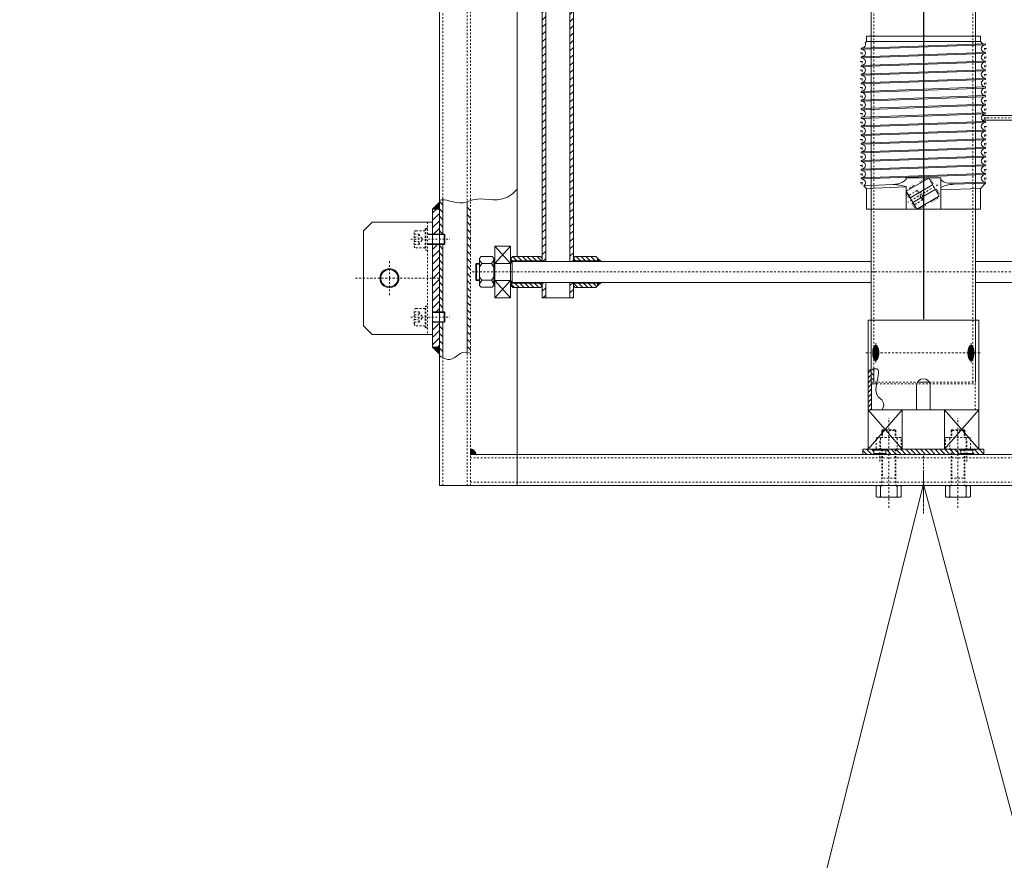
# Model space of a CAD drawing. Header units: centimetres. Extents: x -10702 to 24628, y -4437 to 19798.
# Tile 56 of 92: x 12809 to 12865, y 8984 to 9032. Entities that reach past the tile are written whole.
import ezdxf

# ---------------------------------------------------------------- set-up
doc = ezdxf.new("R2010")
doc.units = ezdxf.units.CM
doc.header["$PDMODE"] = 35
doc.header["$PDSIZE"] = 0.1
for name, pattern in [('CENTER', [2, 1.25, -0.25, 0.25, -0.25]), ('DASHED', [0.75, 0.5, -0.25]), ('Osie rzutów$0$DASHDOT2', [12.7, 6.35, -3.175, 0, -3.175])]:
    doc.linetypes.add(name, pattern=pattern)
doc.layers.get('0').update_dxf_attribs({"color": 8})
doc.layers.get('DEFPOINTS').update_dxf_attribs({"color": 8})
for name, color, linetype, lineweight in [('kreskowanie', 8, 'Continuous', 13), ('osie', 8, 'CENTER', 13), ('przerwa', 8, 'DASHED', 13), ('RYSUNKOWE_NIEDRUK', 8, 'Continuous', 9), ('SYSTEMY AV', 8, 'Continuous', 13), ('wymiar', 8, 'Continuous', 13)]:
    doc.layers.add(name, color=color, linetype=linetype, lineweight=lineweight)
doc.layers.add('Osie rzutów$0$ARCH_INFO_OSIE_IST', color=8, linetype='Osie rzutów$0$DASHDOT2')
doc.layers.add('Osie rzutów$0$ARCH_INFO_OSIE_OPISY_IST', color=8, linetype='Continuous')
doc.styles.add('Romans', font='Romans.shx')
doc.dimstyles.new('Wymiary 1-200', dxfattribs={"dimtxt": 22, "dimasz": 20, "dimexe": 10, "dimexo": 0, "dimgap": 8, "dimtad": 1, "dimrnd": 0.5, "dimzin": 12, "dimdsep": 46, "dimtxsty": 'Romans', "dimblk": 'OBLIQUE', "dimcen": 0.5, "dimdle": 15, "dimclrt": 55, "dimazin": 0, "dimtfac": 1, "dimtmove": 1, "dimatfit": 3, "dimfxl": 0, "dimtolj": 1, "dimtzin": 0, "dimarcsym": 0})
pattern_1 = [(135, (-65982.465, 26636.8553), (-1.41421356, -1.41421356), [])]

# ---------------------------------------------------------------- blocks, each defined once
blk = doc.blocks.new('Osie rzutów')
at = {"layer": 'Osie rzutów$0$ARCH_INFO_OSIE_IST', "ltscale": 10}
blk.add_line((12860, 12510), (12860, 4623.259), dxfattribs=at)
blk = doc.blocks.new('A$C17EA1C80')
for p, q in [((0, 69.5), (0, 36.5)), ((3, 69.5), (0, 69.5)), ((4.35, 70.85), (3, 69.5)), ((3, 69.5), (3, 36.5)), ((4.89, 72.5), (4.29, 72.5)), ((4.89, 72.5), (4.29, 72.5)), ((6.82, 0.5), (4.29, 72.5)), ((5.16, 71.49), (4.89, 72.5)), ((7.42, 0.5), (4.89, 72.5)), ((9.03, 71.49), (9.3, 72.5)), ((9.9, 72.5), (9.3, 72.5)), ((9.9, 72.5), (9.3, 72.5)), ((11.83, 0.5), (9.3, 72.5)), ((10.17, 71.49), (9.9, 72.5)), ((12.43, 0.5), (9.9, 72.5)), ((14.04, 71.49), (14.31, 72.5)), ((14.91, 72.5), (14.31, 72.5)), ((14.91, 72.5), (14.31, 72.5)), ((16.84, 0.5), (14.31, 72.5)), ((15.18, 71.49), (14.91, 72.5)), ((17.44, 0.5), (14.91, 72.5)), ((19.05, 71.49), (19.32, 72.5)), ((19.92, 72.5), (19.32, 72.5)), ((19.92, 72.5), (19.32, 72.5)), ((21.85, 0.5), (19.32, 72.5)), ((20.19, 71.49), (19.92, 72.5)), ((22.45, 0.5), (19.92, 72.5)), ((24.06, 71.49), (24.33, 72.5)), ((24.93, 72.5), (24.33, 72.5)), ((24.93, 72.5), (24.33, 72.5)), ((26.85, 0.5), (24.33, 72.5)), ((25.2, 71.49), (24.93, 72.5)), ((27.45, 0.5), (24.93, 72.5)), ((29.07, 71.49), (29.34, 72.5)), ((29.94, 72.5), (29.34, 72.5)), ((29.94, 72.5), (29.34, 72.5)), ((31.86, 0.5), (29.34, 72.5)), ((30.21, 71.49), (29.94, 72.5)), ((32.46, 0.5), (29.94, 72.5)), ((34.08, 71.49), (34.35, 72.5)), ((34.95, 72.5), (34.35, 72.5)), ((34.95, 72.5), (34.35, 72.5)), ((36.87, 0.5), (34.35, 72.5)), ((35.22, 71.49), (34.95, 72.5)), ((37.47, 0.5), (34.95, 72.5)), ((39.09, 71.49), (39.35, 72.5)), ((39.95, 72.5), (39.35, 72.5)), ((39.95, 72.5), (39.35, 72.5)), ((41.88, 0.5), (39.35, 72.5)), ((40.22, 71.49), (39.95, 72.5)), ((42.48, 0.5), (39.95, 72.5)), ((44.09, 71.49), (44.36, 72.5)), ((44.96, 72.5), (44.36, 72.5)), ((44.96, 72.5), (44.36, 72.5)), ((46.89, 0.5), (44.36, 72.5)), ((45.23, 71.49), (44.96, 72.5)), ((47.49, 0.5), (44.96, 72.5)), ((49.1, 71.49), (49.37, 72.5)), ((51.89, 0.5), (49.36, 72.5)), ((49.96, 72.5), (49.37, 72.5)), ((50.23, 71.49), (49.96, 72.5)), ((52.49, 0.5), (49.96, 72.5)), ((54.1, 71.49), (54.37, 72.5)), ((54.97, 72.5), (54.37, 72.5)), ((54.97, 72.5), (54.37, 72.5)), ((56.9, 0.5), (54.37, 72.5)), ((55.24, 71.49), (54.97, 72.5)), ((57.5, 0.5), (54.97, 72.5)), ((59.11, 71.49), (59.38, 72.5)), ((61.9, 0.5), (59.37, 72.5)), ((59.97, 72.5), (59.38, 72.5)), ((60.24, 71.49), (59.97, 72.5)), ((62.5, 0.5), (59.97, 72.5)), ((64.11, 71.49), (64.38, 72.5)), ((66.9, 0.5), (64.37, 72.5)), ((64.97, 72.5), (64.38, 72.5)), ((65.24, 71.49), (64.97, 72.5)), ((67.5, 0.5), (64.97, 72.5)), ((69.11, 71.49), (69.38, 72.5)), ((71.9, 0.5), (69.37, 72.5)), ((69.97, 72.5), (69.38, 72.5)), ((69.97, 72.5), (69.38, 72.5)), ((70.24, 71.49), (69.97, 72.5)), ((72.5, 0.5), (69.97, 72.5)), ((74.11, 71.49), (74.38, 72.5)), ((74.98, 72.5), (74.38, 72.5)), ((76.91, 0.5), (74.38, 72.5)), ((75.25, 71.49), (74.98, 72.5)), ((77.51, 0.5), (74.98, 72.5)), ((79.12, 71.49), (79.39, 72.5)), ((79.99, 72.5), (79.39, 72.5)), ((81.92, 0.5), (79.39, 72.5)), ((80.26, 71.49), (79.99, 72.5)), ((82.52, 0.5), (79.99, 72.5)), ((84.13, 71.49), (84.4, 72.5)), ((85, 72.5), (84.4, 72.5)), ((85.07, 53.49), (84.4, 72.5)), ((88, 69.5), (85, 72.5)), ((85.65, 54.04), (85, 72.5)), ((100, 69.5), (88, 69.5)), ((88.81, 46.5), (88, 69.5)), ((100, 69.5), (100, 36.5)), ((100, 46.5), (82, 46.5)), ((82, 26.5), (82, 46.5)), ((92.5, 45.61), (82.11, 39.61)), ((90.9, 45.73), (91.35, 44.94)), ((92.5, 45.61), (100, 32.62)), ((82.8, 41.05), (83.26, 40.27)), ((83.59, 41.51), (84.05, 40.72)), ((84.38, 41.96), (84.84, 41.18)), ((85.17, 42.42), (85.63, 41.64)), ((86, 41.86), (93.5, 28.87)), ((88.53, 44.36), (88.98, 43.57)), ((88.6, 43.36), (96.1, 30.37)), ((89.32, 44.81), (89.77, 44.03)), ((90.11, 45.27), (90.56, 44.49)), ((93.98, 44.83), (93.2, 44.38)), ((94.48, 43.97), (93.7, 43.52)), ((94.98, 43.1), (94.2, 42.65)), ((95.48, 42.24), (94.7, 41.79)), ((95.98, 41.37), (95.2, 40.92)), ((0, 3.5), (0, 36.5)), ((3, 3.5), (3, 36.5)), ((82.03, 37.93), (82.81, 38.38)), ((82.11, 39.61), (89.61, 26.62)), ((82.53, 37.07), (83.31, 37.52)), ((83.03, 36.2), (83.81, 36.65)), ((83.53, 35.34), (84.31, 35.79)), ((84.03, 34.47), (84.81, 34.92)), ((98.07, 37.75), (97.3, 37.3)), ((98.57, 36.88), (97.8, 36.43)), ((99.07, 36.02), (98.3, 35.57)), ((99.57, 35.15), (98.8, 34.7)), ((100.01, 34.25), (99.3, 33.84)), ((100, 3.5), (100, 36.5)), ((86.12, 30.85), (86.9, 31.3)), ((86.62, 29.98), (87.4, 30.43)), ((87.12, 29.12), (87.9, 29.57)), ((87.62, 28.25), (88.4, 28.7)), ((100, 32.62), (89.61, 26.62)), ((93.58, 27.86), (93.13, 28.65)), ((96.93, 29.8), (96.48, 30.58)), ((97.72, 30.26), (97.27, 31.04)), ((98.51, 30.71), (98.06, 31.5)), ((99.3, 31.17), (98.85, 31.95)), ((82.93, 26.5), (82, 26.5)), ((100, 26.5), (86.99, 26.5)), ((88, 3.5), (87.19, 26.5)), ((91.21, 26.49), (90.76, 27.28)), ((92, 26.95), (91.55, 27.73)), ((92.79, 27.41), (92.34, 28.19)), ((86.47, 1.97), (85.84, 18.96)), ((3, 3.5), (0, 3.5)), ((3.73, 2.77), (3, 3.5)), ((6.6, 1.51), (6.87, 0.5)), ((7.41, 0.5), (6.82, 0.5)), ((7.68, 1.51), (7.41, 0.5)), ((11.55, 1.51), (11.82, 0.5)), ((12.42, 0.5), (11.83, 0.5)), ((12.69, 1.51), (12.42, 0.5)), ((16.56, 1.51), (16.83, 0.5)), ((17.43, 0.5), (16.84, 0.5)), ((17.7, 1.51), (17.43, 0.5)), ((21.57, 1.51), (21.84, 0.5)), ((22.44, 0.5), (21.85, 0.5)), ((22.71, 1.51), (22.44, 0.5)), ((26.58, 1.51), (26.85, 0.5)), ((27.45, 0.5), (26.85, 0.5)), ((27.72, 1.51), (27.45, 0.5)), ((31.59, 1.51), (31.85, 0.5)), ((32.45, 0.5), (31.86, 0.5)), ((32.72, 1.51), (32.45, 0.5)), ((36.59, 1.51), (36.86, 0.5)), ((37.46, 0.5), (36.87, 0.5)), ((37.73, 1.51), (37.46, 0.5)), ((41.6, 1.51), (41.87, 0.5)), ((42.47, 0.5), (41.88, 0.5)), ((42.74, 1.51), (42.47, 0.5)), ((46.61, 1.51), (46.88, 0.5)), ((47.48, 0.5), (46.89, 0.5)), ((47.75, 1.51), (47.48, 0.5)), ((51.62, 1.51), (51.89, 0.5)), ((52.49, 0.5), (51.89, 0.5)), ((52.49, 0.5), (51.89, 0.5)), ((52.76, 1.51), (52.49, 0.5)), ((56.63, 1.51), (56.9, 0.5)), ((57.49, 0.5), (56.9, 0.5)), ((57.76, 1.51), (57.49, 0.5)), ((61.63, 1.51), (61.9, 0.5)), ((62.49, 0.5), (61.9, 0.5)), ((62.76, 1.51), (62.49, 0.5)), ((66.63, 1.51), (66.9, 0.5)), ((67.49, 0.5), (66.9, 0.5)), ((67.49, 0.5), (66.9, 0.5)), ((67.76, 1.51), (67.49, 0.5)), ((71.63, 1.51), (71.9, 0.5)), ((72.5, 0.5), (71.9, 0.5)), ((72.77, 1.51), (72.5, 0.5)), ((76.64, 1.51), (76.91, 0.5)), ((77.51, 0.5), (76.91, 0.5)), ((77.78, 1.51), (77.51, 0.5)), ((81.65, 1.51), (81.92, 0.5)), ((82.52, 0.5), (81.92, 0.5)), ((82.79, 1.51), (82.52, 0.5)), ((88, 3.5), (86.47, 1.97)), ((100, 3.5), (88, 3.5))]:
    blk.add_line(p, q)
for centre, radius, start, end in [((7.1, 72), 2, 194.7009, 345.2991), ((12.11, 72), 2, 194.7009, 345.2991), ((17.11, 72), 2, 194.7009, 345.2991), ((22.12, 72), 2, 194.7009, 345.2991), ((27.13, 72), 2, 194.7009, 345.2991), ((32.14, 72), 2, 194.7009, 345.2991), ((37.15, 72), 2, 194.7009, 345.2991), ((42.16, 72), 2, 194.7009, 345.2991), ((47.17, 72), 2, 194.7009, 345.2991), ((52.17, 72), 2, 194.7009, 345.2991), ((57.18, 72), 2, 194.7009, 345.2991), ((62.18, 72), 2, 194.7009, 345.2991), ((67.18, 72), 2, 194.7009, 345.2991), ((72.18, 72), 2, 194.7009, 345.2991), ((77.19, 72), 2, 194.7009, 345.2991), ((82.2, 72), 2, 194.7009, 345.2991), ((68, 53.15), 17.07, 344.2447, 2.8872), ((103.45, 54.31), 17.81, 180.8759, 206.0273), ((75.56, 53.53), 10.19, 316.3152, 330.5103), ((75.56, 19.47), 10.19, 29.4897, 43.6848), ((66.01, 16.83), 19.95, 6.1238, 22.5501), ((110.45, 19.07), 24.61, 162.4248, 180.256), ((4.67, 1), 2, 14.7009, 117.9038), ((9.61, 1), 2, 14.7009, 165.2991), ((14.62, 1), 2, 14.7009, 165.2991), ((19.63, 1), 2, 14.7009, 165.2991), ((24.64, 1), 2, 14.7009, 165.2991), ((29.65, 1), 2, 14.7009, 165.2991), ((34.66, 1), 2, 14.7009, 165.2991), ((39.67, 1), 2, 14.7009, 165.2991), ((44.68, 1), 2, 14.7009, 165.2991), ((49.69, 1), 2, 14.7009, 165.2991), ((54.7, 1), 2, 14.7009, 165.2991), ((59.7, 1), 2, 14.7009, 165.2991), ((64.7, 1), 2, 14.7009, 165.2991), ((69.7, 1), 2, 14.7009, 165.2991), ((74.7, 1), 2, 14.7009, 165.2991), ((79.71, 1), 2, 14.7009, 165.2991), ((84.72, 1), 2, 29.0445, 165.2991)]:
    blk.add_arc(centre, radius, start, end)
at = {"layer": 'osie'}
for p, q in [((8.1, 72), (6.1, 72)), ((7.1, 73), (7.1, 71)), ((13.11, 72), (11.11, 72)), ((12.11, 73), (12.11, 71)), ((18.11, 72), (16.11, 72)), ((17.11, 73), (17.11, 71)), ((23.12, 72), (21.12, 72)), ((22.12, 73), (22.12, 71)), ((28.13, 72), (26.13, 72)), ((27.13, 73), (27.13, 71)), ((33.14, 72), (31.14, 72)), ((32.14, 73), (32.14, 71)), ((38.15, 72), (36.15, 72)), ((37.15, 73), (37.15, 71)), ((43.16, 72), (41.16, 72)), ((42.16, 73), (42.16, 71)), ((48.17, 72), (46.17, 72)), ((47.17, 73), (47.17, 71)), ((53.17, 72), (51.17, 72)), ((52.17, 73), (52.17, 71)), ((58.18, 72), (56.18, 72)), ((57.18, 73), (57.18, 71)), ((63.18, 72), (61.18, 72)), ((62.18, 73), (62.18, 71)), ((68.18, 72), (66.18, 72)), ((67.18, 73), (67.18, 71)), ((73.18, 72), (71.18, 72)), ((72.18, 73), (72.18, 71)), ((78.19, 72), (76.19, 72)), ((77.19, 73), (77.19, 71)), ((83.2, 72), (81.2, 72)), ((82.2, 73), (82.2, 71)), ((85.96, 44.93), (95.98, 27.57)), ((10.61, 1), (8.61, 1)), ((9.61, 0), (9.61, 2)), ((15.62, 1), (13.62, 1)), ((14.62, 0), (14.62, 2)), ((20.63, 1), (18.63, 1)), ((19.63, 0), (19.63, 2)), ((25.64, 1), (23.64, 1)), ((24.64, 0), (24.64, 2)), ((30.65, 1), (28.65, 1)), ((29.65, 0), (29.65, 2)), ((35.66, 1), (33.66, 1)), ((34.66, 0), (34.66, 2)), ((40.67, 1), (38.67, 1)), ((39.67, 0), (39.67, 2)), ((45.68, 1), (43.68, 1)), ((44.68, 0), (44.68, 2)), ((50.69, 1), (48.69, 1)), ((49.69, 0), (49.69, 2)), ((55.7, 1), (53.7, 1)), ((54.7, 0), (54.7, 2)), ((60.7, 1), (58.7, 1)), ((59.7, 0), (59.7, 2)), ((65.7, 1), (63.7, 1)), ((64.7, 0), (64.7, 2)), ((70.7, 1), (68.7, 1)), ((69.7, 0), (69.7, 2)), ((75.7, 1), (73.7, 1)), ((74.7, 0), (74.7, 2)), ((80.71, 1), (78.71, 1)), ((79.71, 0), (79.71, 2)), ((85.72, 1), (83.72, 1)), ((84.72, 0), (84.72, 2))]:
    blk.add_line(p, q, dxfattribs=at)
at = {"layer": 'przerwa', "ltscale": 0.5}
for p, q in [((94.78, 35.95), (89.33, 32.8)), ((89.33, 32.8), (91.14, 35.95)), ((94.78, 35.95), (91.14, 35.95)), ((94.78, 35.95), (97.53, 31.19)), ((89.33, 32.8), (92.08, 28.04))]:
    blk.add_line(p, q, dxfattribs=at)
blk = doc.blocks.new('A$C45FE2F59')
h = blk.add_hatch()
h.set_pattern_fill('_USER', color=256, scale=0.1, angle=45, style=0, pattern_type=0)
h.set_pattern_definition([(135, (67949.22685, 25693.96624), (0.07071067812, 0.07071067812), [])])
h.paths.add_polyline_path([(-280, 164), (-280, 160), (-284, 160)])
h = blk.add_hatch()
h.set_pattern_fill('_USER', color=256, scale=0.1, angle=135, style=0, pattern_type=0)
h.set_pattern_definition([(45, (68311.83249, 24670.12207), (0.07071067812, -0.07071067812), [])])
h.paths.add_polyline_path([(-188.5, 131.6), (-186.5, 129.6), (-188.5, 129.6)])
h.paths.add_polyline_path([(-188.5, 117.6), (-186.5, 117.6), (-188.5, 115.6)])
h = blk.add_hatch()
h.set_pattern_fill('_USER', color=256, scale=0.1, angle=45, style=0, pattern_type=0)
h.set_pattern_definition([(225, (67949.22685, -25453.96624), (0.07071067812, -0.07071067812), [])])
h.paths.add_polyline_path([(-280, 76), (-280, 80), (-284, 80)])
h = blk.add_hatch()
h.set_pattern_fill('_USER', color=256, scale=0.1, angle=495, style=0, pattern_type=0)
h.set_pattern_definition([(135, (-27404.95346, -72953.90815), (-0.07071067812, -0.07071067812), [])])
edge = h.paths.add_edge_path()
edge.add_ellipse((-27.55, 76.78), major_axis=(0, 4.36), ratio=0.400988, start_angle=180, end_angle=270)
edge.add_line((-25.8, 76.78), (-27.55, 76.78))
edge.add_line((-27.55, 76.78), (-27.55, 72.42))
edge = h.paths.add_edge_path()
edge.add_ellipse((-27.55, 76.78), major_axis=(0, 4.36), ratio=0.400988, start_angle=270, end_angle=360)
edge.add_line((-27.55, 81.15), (-27.55, 76.78))
edge.add_line((-27.55, 76.78), (-25.8, 76.78))
edge = h.paths.add_edge_path()
edge.add_ellipse((-27.55, 76.78), major_axis=(0, 4.36), ratio=0.400988, start_angle=0, end_angle=39.0901)
edge.add_line((-28.65, 80.17), (-28.65, 76.78))
edge.add_line((-28.65, 76.78), (-27.55, 76.78))
edge.add_line((-27.55, 76.78), (-27.55, 81.15))
edge = h.paths.add_edge_path()
edge.add_line((-27.55, 76.78), (-28.65, 76.78))
edge.add_line((-28.65, 76.78), (-28.65, 73.4))
edge.add_ellipse((-27.55, 76.78), major_axis=(0, 4.36), ratio=0.400988, start_angle=140.9099, end_angle=180)
edge.add_line((-27.55, 72.42), (-27.55, 76.78))
edge = h.paths.add_edge_path()
edge.add_ellipse((-27.55, 76.78), major_axis=(0, 4.36), ratio=0.400988, start_angle=90, end_angle=140.9099)
edge.add_line((-28.65, 73.4), (-28.65, 76.78))
edge.add_line((-28.65, 76.78), (-29.3, 76.78))
edge = h.paths.add_edge_path()
edge.add_ellipse((-27.55, 76.78), major_axis=(0, 4.36), ratio=0.400988, start_angle=39.0901, end_angle=90)
edge.add_line((-29.3, 76.78), (-28.65, 76.78))
edge.add_line((-28.65, 76.78), (-28.65, 80.17))
h = blk.add_hatch()
h.set_pattern_fill('_USER', color=256, scale=0.1, angle=495, style=0, pattern_type=0)
h.set_pattern_definition([(135, (-27349.86036, -72953.90815), (-0.07071067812, -0.07071067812), [])])
edge = h.paths.add_edge_path()
edge.add_line((27.55, 76.78), (27.55, 72.42))
edge.add_ellipse((27.55, 76.78), major_axis=(0, 4.36), ratio=0.400988, start_angle=180, end_angle=270)
edge.add_line((29.3, 76.78), (27.55, 76.78))
edge = h.paths.add_edge_path()
edge.add_ellipse((27.55, 76.78), major_axis=(0, 4.36), ratio=0.400988, start_angle=270, end_angle=360)
edge.add_line((27.55, 81.15), (27.55, 76.78))
edge.add_line((27.55, 76.78), (29.3, 76.78))
edge = h.paths.add_edge_path()
edge.add_ellipse((27.55, 76.78), major_axis=(0, 4.36), ratio=0.400988, start_angle=0, end_angle=39.0901)
edge.add_line((26.44, 80.17), (26.44, 76.78))
edge.add_line((26.44, 76.78), (27.55, 76.78))
edge.add_line((27.55, 76.78), (27.55, 81.15))
edge = h.paths.add_edge_path()
edge.add_line((26.44, 76.78), (26.44, 73.4))
edge.add_ellipse((27.55, 76.78), major_axis=(0, 4.36), ratio=0.400988, start_angle=140.9099, end_angle=180)
edge.add_line((27.55, 72.42), (27.55, 76.78))
edge.add_line((27.55, 76.78), (26.44, 76.78))
edge = h.paths.add_edge_path()
edge.add_ellipse((27.55, 76.78), major_axis=(0, 4.36), ratio=0.400988, start_angle=90, end_angle=140.9099)
edge.add_line((26.44, 73.4), (26.44, 76.78))
edge.add_line((26.44, 76.78), (25.8, 76.78))
edge = h.paths.add_edge_path()
edge.add_ellipse((27.55, 76.78), major_axis=(0, 4.36), ratio=0.400988, start_angle=39.0901, end_angle=90)
edge.add_line((25.8, 76.78), (26.44, 76.78))
edge.add_line((26.44, 76.78), (26.44, 80.17))
h = blk.add_hatch()
h.set_pattern_fill('_USER', color=256, scale=0.1, angle=45, style=0, pattern_type=0)
h.set_pattern_definition([(315, (-67949.22685, -25453.96624), (-0.07071067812, -0.07071067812), [])])
h.paths.add_polyline_path([(-259, 18), (-262, 18), (-262, 21, -0.414214)])
at = {"layer": 'kreskowanie'}
h = blk.add_hatch(dxfattribs=at)
h.set_pattern_fill('_USER', color=256, scale=3, angle=45, style=0, pattern_type=0)
h.set_pattern_definition([(45, (-65982.465, 26636.8553), (-2.12132034, 2.12132034), [])])
h.paths.add_polyline_path([(-202.5, 117.5), (-204.5, 117.5), (-204.5, 108.6), (-202.5, 108.6)])
h.paths.add_polyline_path([(-218.5, 117.5), (-220.5, 117.5), (-220.5, 108.6), (-218.5, 108.6)])
h.paths.add_polyline_path([(-202.5, 350), (-204.5, 350), (-204.5, 129.7), (-202.5, 129.7), (-202.5, 134.6)])
h.paths.add_polyline_path([(-218.5, 350), (-220.5, 350), (-220.5, 134.6), (-220.5, 129.7), (-218.5, 129.7)])
h.paths.add_polyline_path([(-202.5, 387.3), (-204.5, 387.3), (-204.5, 350), (-202.5, 350)])
h.paths.add_polyline_path([(-218.5, 387.3), (-220.5, 387.3), (-220.5, 350), (-218.5, 350)])
h.paths.add_polyline_path([(-202.5, 403.9), (-202.5, 406.4), (-204.5, 406.4), (-204.5, 395.5), (-202.5, 395.5)])
h.paths.add_polyline_path([(-218.5, 406.4), (-220.5, 406.4), (-220.5, 395.5), (-218.5, 395.5)])
h.paths.add_polyline_path([(-181.5, 387.3), (-183.5, 387.3), (-183.5, 376.4), (-181.5, 376.4)])
h.paths.add_polyline_path([(-197.5, 387.3), (-199.5, 387.3), (-199.5, 376.4), (-197.5, 376.4)])
h.paths.add_polyline_path([(-181.5, 654.9), (-183.5, 654.9), (-183.5, 395.5), (-181.5, 395.5)])
h.paths.add_polyline_path([(-197.5, 654.9), (-199.5, 654.9), (-199.5, 395.5), (-197.5, 395.5)])
h.paths.add_polyline_path([(-181.5, 672), (-183.5, 672), (-183.5, 663.1), (-181.5, 663.1)])
h.paths.add_polyline_path([(-197.5, 672), (-199.5, 672), (-199.5, 663.1), (-197.5, 663.1)])
h = blk.add_hatch(dxfattribs=at)
h.set_pattern_fill('_USER', color=256, scale=3, angle=45, style=0, pattern_type=0)
h.set_pattern_definition([(315, (-67949.227, -25453.9662), (-2.12132034, -2.12132034), [])])
edge = h.paths.add_edge_path()
edge.add_spline(control_points=[(-278, 73.96), (-278.66, 74.27), (-279.33, 74.64), (-280, 75.05)], knot_values=[3.563237, 3.563237, 3.563237, 3.563237, 5.623103, 5.623103, 5.623103, 5.623103], degree=3, periodic=0)
edge.add_line((-280, 75.05), (-280, 94.5))
edge.add_line((-280, 94.5), (-278, 94.5))
edge.add_line((-278, 94.5), (-278, 73.96))
h.paths.add_polyline_path([(-280, 139.5), (-278, 139.5), (-278, 100.5), (-280, 100.5)])
edge = h.paths.add_edge_path()
edge.add_line((-278, 145.5), (-280, 145.5))
edge.add_line((-280, 145.5), (-280, 164.95))
edge.add_spline(control_points=[(-280, 164.95), (-279.33, 165.36), (-278.66, 165.73), (-278, 166.04)], knot_values=[3.563237, 3.563237, 3.563237, 3.563237, 5.623103, 5.623103, 5.623103, 5.623103], degree=3, periodic=0)
edge.add_line((-278, 166.04), (-278, 145.5))
edge = h.paths.add_edge_path()
edge.add_spline(control_points=[(-262, 76.65), (-262.68, 76.84), (-263.35, 76.98), (-264, 77.05)], knot_values=[21.480294, 21.480294, 21.480294, 21.480294, 23.511433, 23.511433, 23.511433, 23.511433], degree=3, periodic=0)
edge.add_line((-264, 77.05), (-264, 162.95))
edge.add_spline(control_points=[(-264, 162.95), (-263.35, 163.02), (-262.68, 163.16), (-262, 163.35)], knot_values=[21.480294, 21.480294, 21.480294, 21.480294, 23.511433, 23.511433, 23.511433, 23.511433], degree=3, periodic=0)
edge.add_line((-262, 163.35), (-262, 76.65))
h = blk.add_hatch(dxfattribs=at)
h.set_pattern_fill('_USER', color=256, scale=3, angle=135, style=0, pattern_type=0)
h.set_pattern_definition([(225, (-67949.227, -25453.9662), (-2.12132034, 2.12132034), [])])
h.paths.add_polyline_path([(-284, 94.5), (-280, 94.5), (-280, 80), (-284, 80)])
h.paths.add_polyline_path([(-280, 100.5), (-284, 100.5), (-284, 139.5), (-280, 139.5)])
h.paths.add_polyline_path([(-280, 145.5), (-284, 145.5), (-284, 160), (-280, 160)])
h = blk.add_hatch(dxfattribs=at)
h.set_pattern_fill('_USER', color=256, scale=2, angle=135, style=0, pattern_type=0)
h.set_pattern_definition(pattern_1)
h.paths.add_polyline_path([(-238.5, 130.1), (-238.5, 131.6), (-237.5, 132.6), (-221.5, 132.6), (-220.5, 131.6), (-220.5, 130.1)])
h.paths.add_polyline_path([(-237.5, 114.6), (-238.5, 115.6), (-238.5, 117.1), (-220.5, 117.1), (-220.5, 115.6), (-221.5, 114.6)])
h = blk.add_hatch(dxfattribs=at)
h.set_pattern_fill('_USER', color=256, scale=2, angle=135, style=0, pattern_type=0)
h.set_pattern_definition(pattern_1)
h.paths.add_polyline_path([(-202.5, 130.1), (-202.5, 131.6), (-201.5, 132.6), (-189.5, 132.6), (-188.5, 131.6), (-188.5, 130.1)])
h.paths.add_polyline_path([(-188.5, 117.1), (-188.5, 115.6), (-189.5, 114.6), (-201.5, 114.6), (-202.5, 115.6), (-202.5, 117.1)])
h = blk.add_hatch(dxfattribs=at)
h.set_pattern_fill('_USER', color=256, scale=2, angle=585, style=0, pattern_type=0)
h.set_pattern_definition([(225, (-27404.9535, -72953.9082), (1.41421356, -1.41421356), [])])
edge = h.paths.add_edge_path()
edge.add_spline(control_points=[(-30.2, 67.16), (-30.77, 66.98), (-31.38, 66.76), (-32, 66.53)], knot_values=[1.64677, 1.64677, 1.64677, 1.64677, 3.07729, 3.07729, 3.07729, 3.07729], degree=3, periodic=0)
edge.add_line((-32, 66.53), (-32, 43.78))
edge.add_line((-32, 43.78), (-30, 43.78))
edge.add_line((-30, 43.78), (-30, 58.78))
edge.add_line((-30, 58.78), (-30.2, 58.78))
edge.add_line((-30.2, 58.78), (-30.2, 67.16))
h = blk.add_hatch(dxfattribs=at)
h.set_pattern_fill('_USER', color=256, scale=2, angle=495, style=0, pattern_type=0)
h.set_pattern_definition([(135, (-27404.9535, -72953.9082), (-1.41421356, -1.41421356), [])])
edge = h.paths.add_edge_path()
edge.add_spline(control_points=[(-28.65, 67.54), (-29.11, 67.46), (-29.62, 67.34), (-30.15, 67.17)], knot_values=[3.119108, 3.119108, 3.119108, 3.119108, 4.463838, 4.463838, 4.463838, 4.463838], degree=3, periodic=0)
edge.add_line((-30.15, 67.17), (-30.15, 59.78))
edge.add_line((-30.15, 59.78), (-28.65, 59.78))
edge.add_line((-28.65, 59.78), (-28.65, 67.54))
h = blk.add_hatch(dxfattribs=at)
h.set_pattern_fill('_USER', color=256, scale=2, angle=135, style=0, pattern_type=0)
h.set_pattern_definition([(135, (-63556.9592, 26756.8037), (-1.41421356, -1.41421356), [])])
h.paths.add_polyline_path([(35, 21), (29.2, 21), (28.7, 20.5), (28.7, 18.5), (29.2, 18), (35, 18)])
h.paths.add_polyline_path([(21.7, 20.5), (21.2, 21), (20, 21), (20, 18), (21.2, 18), (21.7, 18.5)])
h.paths.add_polyline_path([(20, 21), (16.4, 21), (16.4, 18), (20, 18)])
h.paths.add_polyline_path([(16.4, 21), (16, 21), (16, 18), (16.4, 18)])
h.paths.add_polyline_path([(16, 21), (0, 21), (0, 18), (16, 18)])
h.paths.add_polyline_path([(0, 21), (-16, 21), (-16, 18), (0, 18)])
h.paths.add_polyline_path([(-16, 21), (-16.4, 21), (-16.4, 18), (-16, 18)])
h.paths.add_polyline_path([(-16.4, 21), (-20, 21), (-20, 18), (-16.4, 18)])
h.paths.add_polyline_path([(-20, 21), (-21.2, 21), (-21.7, 20.5), (-21.7, 18.5), (-21.2, 18), (-20, 18)])
h.paths.add_polyline_path([(-28.7, 20.5), (-29.2, 21), (-35, 21), (-35, 18), (-29.2, 18), (-28.7, 18.5)])
for p, q in [((-235, 442.76), (-235, 132.6)), ((-220.5, 134.6), (-220.5, 387.4)), ((-218.5, 387.4), (-218.5, 129.6)), ((-204.5, 387.4), (-204.5, 129.6)), ((-202.5, 134.6), (-202.5, 387.4)), ((-30.15, 59.78), (-30.15, 368)), ((30.15, 59.78), (30.15, 368)), ((-280, 145.5), (-280, 350)), ((-278, 145.5), (-278, 166.04)), ((-284, 160), (-280, 164)), ((-280, 160), (-284, 160)), ((-284, 80), (-284, 160)), ((-264, 162.95), (-264, 77.05)), ((-324, 147.5), (-319, 152.5)), ((-324, 147.5), (-319, 152.5)), ((-284, 152.5), (-319, 152.5)), ((-284, 152.5), (-319, 152.5)), ((-284, 152.5), (-284, 87.5)), ((-324, 147.5), (-324, 92.5)), ((-324, 147.5), (-324, 92.5)), ((-277, 145.2), (-277.3, 145.5)), ((-277.3, 145.5), (-277.3, 139.5)), ((-277, 145.2), (-277, 139.8)), ((-280, 100.5), (-280, 139.5)), ((-278, 100.5), (-278, 139.5)), ((-277, 139.8), (-277.3, 139.5)), ((-248, 128.6), (-248, 138.6)), ((-248, 138.6), (-239, 128.6)), ((-239, 138.6), (-248, 128.6)), ((-248, 138.6), (-239, 138.6)), ((-239, 128.6), (-239, 138.6)), ((-256.9, 131.48), (-255.9, 132.48)), ((-256.9, 131.48), (-256.9, 115.72)), ((-249.5, 132.48), (-255.9, 132.48)), ((-248.5, 131.48), (-249.5, 132.48)), ((-248.5, 128.1), (-248.5, 131.48)), ((-237.5, 132.6), (-238.5, 131.6)), ((-238.5, 131.6), (-238.5, 129.1)), ((-221.5, 132.6), (-237.5, 132.6)), ((-221.5, 132.6), (-220.5, 131.6)), ((-220.5, 134.6), (-220.5, 129.6)), ((-202.5, 134.6), (-202.5, 129.6)), ((-201.5, 132.6), (-202.5, 131.6)), ((-189.5, 132.6), (-201.5, 132.6)), ((-189.5, 132.6), (-188.5, 131.6)), ((-188.5, 131.6), (-188.5, 129.6)), ((-188.5, 131.6), (-186.5, 129.6)), ((-259, 128.1), (-258.5, 128.6)), ((-259, 128.1), (-259, 119.1)), ((-256.9, 128.6), (-258.5, 128.6)), ((-258.5, 128.6), (-258.5, 118.6)), ((-255.48, 128.43), (-256.9, 130.43)), ((-255.48, 128.43), (-256.9, 126.43)), ((-255.48, 128.43), (-249.92, 128.43)), ((-249.92, 128.43), (-248.5, 130.43)), ((-249.92, 128.43), (-248.5, 126.43)), ((-239, 128.6), (-248.5, 128.6)), ((-248, 128.6), (-248.5, 128.1)), ((-248.5, 128.1), (-248.5, 119.1)), ((-248, 118.6), (-248, 128.6)), ((-238, 129.6), (-239, 128.6)), ((-239, 118.6), (-239, 128.6)), ((-220.5, 130.1), (-238.5, 130.1)), ((-238, 129.6), (-238, 117.6)), ((-30.15, 129.6), (-238, 129.6)), ((-218.5, 129.7), (-220.5, 129.7)), ((-204.5, 129.7), (-202.5, 129.7)), ((-188.5, 130.1), (-202.5, 130.1)), ((30.15, 129.6), (238, 129.6)), ((-255.48, 118.77), (-256.9, 120.77)), ((-249.92, 118.77), (-248.5, 120.77)), ((-259, 119.1), (-258.5, 118.6)), ((-256.9, 118.6), (-258.5, 118.6)), ((-255.48, 118.77), (-256.9, 116.77)), ((-255.9, 114.72), (-256.9, 115.72)), ((-249.5, 114.72), (-255.9, 114.72)), ((-255.48, 118.77), (-249.92, 118.77)), ((-249.92, 118.77), (-248.5, 116.77)), ((-249.5, 114.72), (-248.5, 115.72)), ((-248, 118.6), (-248.5, 119.1)), ((-248.5, 119.1), (-248.5, 115.72)), ((-239, 118.6), (-248.5, 118.6)), ((-248, 118.6), (-248, 108.6)), ((-248, 108.6), (-239, 118.6)), ((-239, 108.6), (-248, 118.6)), ((-239, 118.6), (-238, 117.6)), ((-239, 118.6), (-239, 108.6)), ((-238.5, 118.1), (-238.5, 115.6)), ((-220.5, 117.1), (-238.5, 117.1)), ((-238.5, 115.6), (-237.5, 114.6)), ((-30.15, 117.6), (-238, 117.6)), ((-221.5, 114.6), (-237.5, 114.6)), ((-235, 114.6), (-235, 0)), ((-220.5, 115.6), (-221.5, 114.6)), ((-220.5, 108.6), (-220.5, 117.6)), ((-218.5, 117.5), (-220.5, 117.5)), ((-218.5, 117.6), (-218.5, 108.6)), ((-204.5, 117.6), (-204.5, 108.6)), ((-204.5, 117.5), (-202.5, 117.5)), ((-202.5, 108.6), (-202.5, 117.6)), ((-188.5, 117.1), (-202.5, 117.1)), ((-202.5, 115.6), (-201.5, 114.6)), ((-189.5, 114.6), (-201.5, 114.6)), ((-188.5, 115.6), (-189.5, 114.6)), ((-188.5, 117.6), (-188.5, 115.6)), ((-188.5, 115.6), (-186.5, 117.6)), ((30.15, 117.6), (238, 117.6)), ((-248, 108.6), (-239, 108.6)), ((-202.5, 108.6), (-220.5, 108.6)), ((-277, 100.2), (-277.3, 100.5)), ((-277.3, 94.5), (-277.3, 100.5)), ((-277, 94.8), (-277, 100.2)), ((-324, 92.5), (-319, 87.5)), ((-324, 92.5), (-319, 87.5)), ((-280, 0), (-280, 94.5)), ((-278, 73.96), (-278, 94.5)), ((-277, 94.8), (-277.3, 94.5)), ((-32, 43.78), (-32, 95.78)), ((-32, 95.78), (32, 95.78)), ((32, 43.78), (32, 95.78)), ((-284, 87.5), (-319, 87.5)), ((-284, 87.5), (-319, 87.5)), ((-280, 80), (-284, 80)), ((-284, 80), (-280, 76)), ((-30.2, 67.16), (-30.2, 58.78)), ((-28.65, 67.54), (-28.65, 59.78)), ((-27.11, 58.78), (-30.2, 58.78)), ((3.46, 59.78), (-3.46, 59.78)), ((-32, 43.78), (32, 43.78)), ((-32, 43.78), (-32, 21)), ((-32, 43.78), (-12.28, 21)), ((-32, 21), (-12.28, 43.78)), ((-12.28, 43.78), (-12.28, 21)), ((12.28, 43.78), (12.28, 21)), ((32, 21), (12.28, 43.78)), ((32, 43.78), (12.28, 21)), ((32, 43.78), (32, 21)), ((0, 18), (-262, 18)), ((-35, 21), (35, 21)), ((-35, 18), (-35, 21)), ((-35, 18), (35, 18)), ((-28.7, 20.5), (-29.2, 21)), ((-29.2, 18), (-28.7, 18.5)), ((-28.7, 20.5), (-28.7, 18.5)), ((-21.7, 20.5), (-28.7, 20.5)), ((-21.7, 18.5), (-28.7, 18.5)), ((-21.7, 20.5), (-21.2, 21)), ((-21.7, 20.5), (-21.7, 18.5)), ((-21.7, 18.5), (-21.2, 18)), ((0, 18), (262, 18)), ((21.7, 20.5), (21.2, 21)), ((21.7, 18.5), (21.2, 18)), ((21.7, 20.5), (21.7, 18.5)), ((21.7, 20.5), (28.7, 20.5)), ((21.7, 18.5), (28.7, 18.5)), ((28.7, 20.5), (29.2, 21)), ((28.7, 20.5), (28.7, 18.5)), ((29.2, 18), (28.7, 18.5)), ((35, 18), (35, 21)), ((0, 0), (-280, 0)), ((0, 0), (-280, 0)), ((-24.74, -0.5), (-25.25, 0)), ((-24.74, -0.5), (-24.24, 0)), ((0, 0), (280, 0)), ((0, 0), (280, 0)), ((24.74, -0.5), (24.24, 0)), ((24.74, -0.5), (25.25, 0)), ((45.32, 0), (-280, 0)), ((-280, 0), (-250, 0)), ((45.32, 0), (-280, 0)), ((-277, 0), (-280, 0)), ((-277, 0), (277, 0)), ((-277, 0), (277, 0)), ((-27.24, -0.5), (-26.74, 0)), ((-27.24, -0.5), (-27.24, -6.32)), ((-24.74, -6.32), (-24.74, -0.5)), ((-15.27, -0.5), (-15.78, 0)), ((-15.27, -0.5), (-14.77, 0)), ((-15.27, -6.32), (-15.27, -0.5)), ((-12.78, -0.49), (-13.26, 0)), ((-12.78, -0.49), (-12.78, -6.34)), ((12.78, -0.49), (13.26, 0)), ((12.78, -0.49), (12.78, -6.34)), ((15.27, -0.5), (14.77, 0)), ((15.27, -0.5), (15.78, 0)), ((15.27, -6.32), (15.27, -0.5)), ((24.74, -6.32), (24.74, -0.5)), ((27.24, -0.5), (26.74, 0)), ((27.24, -0.5), (27.24, -6.32)), ((-27.24, -6.32), (-26.74, -6.82)), ((-13.26, -6.82), (-26.74, -6.82)), ((-24.74, -6.32), (-25.25, -6.82)), ((-24.74, -6.32), (-24.24, -6.82)), ((-15.27, -6.32), (-15.78, -6.82)), ((-15.27, -6.32), (-14.77, -6.82)), ((-12.78, -6.34), (-13.26, -6.82)), ((12.78, -6.34), (13.26, -6.82)), ((13.26, -6.82), (26.74, -6.82)), ((15.27, -6.32), (14.77, -6.82)), ((15.27, -6.32), (15.78, -6.82)), ((24.74, -6.32), (24.24, -6.82)), ((24.74, -6.32), (25.25, -6.82)), ((27.24, -6.32), (26.74, -6.82))]:
    blk.add_line(p, q)
at = {"ltscale": 0.4}
for p, q in [((227.11, 215.28), (33.93, 214.08)), ((233.93, 211.68), (34.07, 211.44))]:
    blk.add_line(p, q, dxfattribs=at)
at = {"ltscale": 0.5}
for p, q in [((-287, 145.5), (-277.3, 145.5)), ((-287, 139.5), (-277.3, 139.5)), ((-284, 100.5), (-277.3, 100.5)), ((-284, 94.5), (-277.3, 94.5)), ((-30, 43.78), (-30, 58.78))]:
    blk.add_line(p, q, dxfattribs=at)
at = {"ltscale": 2}
for p, q in [((-4, 43.78), (-4, 57.78)), ((4, 43.78), (4, 57.78))]:
    blk.add_line(p, q, dxfattribs=at)
blk.add_lwpolyline([(-280, 700), (280, 700), (280, 0), (-280, 0)], close=True)
for radius in [5.5, 5.5, 5, 5]:
    blk.add_circle((-309, 120), radius)
for centre, radius, end in [((0, 57.78), 4, 180), ((-262, 18), 3, 90)]:
    blk.add_arc(centre, radius, 0, end)
blk.add_ellipse((-27.55, 76.78), major_axis=(0, 4.36), ratio=0.400988)
at = {"extrusion": (0, 0, -1)}
blk.add_ellipse((27.55, 76.78), major_axis=(0, 4.36), ratio=0.400988, dxfattribs=at)
at = {"layer": 'osie', "ltscale": 0.4}
blk.add_line((229.81, 213.49), (36.5, 212.84), dxfattribs=at)
at = {"layer": 'osie', "ltscale": 0.5}
for p, q in [((-296.61, 142.5), (-274.03, 142.5)), ((-296.61, 97.5), (-274.03, 97.5))]:
    blk.add_line(p, q, dxfattribs=at)
at = {"layer": 'osie'}
for p, q in [((-309, 120), (-309, 130)), ((-309, 120), (-309, 130)), ((-280, 120), (-329.56, 120)), ((-280, 120), (-329.56, 120)), ((-309, 120), (-309, 110)), ((-309, 120), (-309, 110)), ((-261.05, 123.6), (268.81, 123.6)), ((-27.55, 76.78), (-27.55, 83.08)), ((27.55, 76.78), (27.55, 83.08)), ((-33.35, 76.78), (0, 76.78)), ((-27.55, 76.78), (-27.55, 70.49)), ((32.77, 76.78), (0, 76.78)), ((27.55, 76.78), (27.55, 70.49)), ((-20, -12.95), (-20, 38.99)), ((20, -12.95), (20, 38.99)), ((-25.2, 25.89), (-25.2, 13.88)), ((25.2, 25.89), (25.2, 13.88)), ((0, -16.28), (0, 17.91)), ((0, 13.21), (0, -9)), ((0, -14.7), (0, 8.3)), ((0, -14.7), (0, 8.3))]:
    blk.add_line(p, q, dxfattribs=at)
at = {"layer": 'przerwa'}
for p, q in [((-262, 0), (-262, 470)), ((-28.65, 59.78), (-28.65, 368)), ((28.65, 59.78), (28.65, 368)), ((-278, 166.04), (-278, 350)), ((-264, 162.95), (-264, 350)), ((-287.99, 148.75), (-288.24, 148.5)), ((-288.24, 148.5), (-288.24, 136.5)), ((-287.99, 148.75), (-287, 148.75)), ((-287.99, 148.75), (-287.99, 136.25)), ((-287, 152.5), (-287, 87.5)), ((-294.56, 146.5), (-294.56, 138.5)), ((-294.56, 145.47), (-291.91, 145.47)), ((-294.56, 143.82), (-292.4, 143.82)), ((-293.56, 147.5), (-288.31, 147.5)), ((-291.91, 145.47), (-289.73, 142.5)), ((-291.91, 145.47), (-291.91, 139.53)), ((-291.91, 139.53), (-289.73, 142.5)), ((-294.56, 141.18), (-292.28, 141.18)), ((-294.56, 139.53), (-291.91, 139.53)), ((-293.56, 137.5), (-288.31, 137.5)), ((-288.24, 136.5), (-287.99, 136.25)), ((-287.99, 136.25), (-287, 136.25)), ((-288.24, 103.5), (-287.99, 103.75)), ((-288.24, 91.5), (-288.24, 103.5)), ((-287.99, 103.75), (-287, 103.75)), ((-287.99, 91.25), (-287.99, 103.75)), ((-294.56, 93.5), (-294.56, 101.5)), ((-294.56, 100.47), (-291.91, 100.47)), ((-294.56, 98.82), (-292.28, 98.82)), ((-293.56, 102.5), (-288.31, 102.5)), ((-291.91, 100.47), (-289.73, 97.5)), ((-291.91, 94.53), (-291.91, 100.47)), ((-291.91, 94.53), (-289.73, 97.5)), ((-294.56, 96.18), (-292.4, 96.18)), ((-294.56, 94.53), (-291.91, 94.53)), ((-293.56, 92.5), (-288.31, 92.5)), ((-287.99, 91.25), (-288.24, 91.5)), ((-287.99, 91.25), (-287, 91.25)), ((-264, 0), (-264, 77.05)), ((-278, 0), (-278, 73.96)), ((-30.15, 59.78), (-3.46, 59.78)), ((3.46, 59.78), (30.15, 59.78)), ((-23.6, 32.18), (-24, 31.78)), ((-24, 31.78), (-24, 27.82)), ((-24, 31.78), (-16, 31.78)), ((-23.6, 32.18), (-23.6, 27.82)), ((-23.6, 32.18), (-16.4, 32.18)), ((-16.4, 32.18), (-16.4, 27.82)), ((-16.4, 32.18), (-16, 31.78)), ((-16, 31.78), (-16, 27.82)), ((16.4, 32.18), (16, 31.78)), ((16, 31.78), (16, 27.82)), ((24, 31.78), (16, 31.78)), ((16.4, 32.18), (16.4, 27.82)), ((23.6, 32.18), (16.4, 32.18)), ((23.6, 32.18), (23.6, 27.82)), ((23.6, 32.18), (24, 31.78)), ((24, 31.78), (24, 27.82)), ((-27.24, 27.32), (-26.74, 27.82)), ((-27.24, 21.5), (-27.24, 27.32)), ((-13.26, 27.82), (-26.74, 27.82)), ((-24.74, 27.32), (-25.25, 27.82)), ((-24.74, 27.32), (-24.24, 27.82)), ((-24.74, 27.32), (-24.74, 21.5)), ((-15.27, 27.32), (-15.78, 27.82)), ((-15.27, 27.32), (-14.77, 27.82)), ((-15.27, 27.32), (-15.27, 21.5)), ((-12.78, 27.34), (-13.26, 27.82)), ((-12.78, 21.49), (-12.78, 27.34)), ((12.78, 27.34), (13.26, 27.82)), ((12.78, 21.49), (12.78, 27.34)), ((13.26, 27.82), (26.74, 27.82)), ((15.27, 27.32), (14.77, 27.82)), ((15.27, 27.32), (15.78, 27.82)), ((15.27, 27.32), (15.27, 21.5)), ((24.74, 27.32), (24.24, 27.82)), ((24.74, 27.32), (25.25, 27.82)), ((24.74, 27.32), (24.74, 21.5)), ((27.24, 27.32), (26.74, 27.82)), ((27.24, 21.5), (27.24, 27.32)), ((-27.24, 21.5), (-26.74, 21)), ((-24.74, 21.5), (-25.25, 21)), ((-24.74, 21.5), (-24.24, 21)), ((-24, 21), (-24, 0)), ((-23.6, 21), (-23.6, 4.32)), ((-16.4, 21), (-16.4, 4.32)), ((-16, 21), (-16, 0)), ((-15.27, 21.5), (-15.78, 21)), ((-15.27, 21.5), (-14.77, 21)), ((-12.78, 21.49), (-13.26, 21)), ((12.78, 21.49), (13.26, 21)), ((15.27, 21.5), (14.77, 21)), ((15.27, 21.5), (15.78, 21)), ((16, 21), (16, 0)), ((16.4, 21), (16.4, 4.32)), ((23.6, 21), (23.6, 4.32)), ((24, 21), (24, 0)), ((24.74, 21.5), (24.24, 21)), ((24.74, 21.5), (25.25, 21)), ((27.24, 21.5), (26.74, 21)), ((0, 16), (-262, 16)), ((0, 16), (262, 16)), ((0, 2), (-262, 2)), ((-16, 4.32), (-24, 4.32)), ((0, 2), (262, 2)), ((16, 4.32), (24, 4.32)), ((45.32, 0), (48.32, 0))]:
    blk.add_line(p, q, dxfattribs=at)
at = {"layer": 'przerwa', "ltscale": 0.5}
for p, q in [((-30.2, 95.78), (-30.2, 67.16)), ((30.2, 95.78), (30.2, 58.78)), ((-27.11, 58.78), (30.2, 58.78)), ((30, 43.78), (30, 58.78))]:
    blk.add_line(p, q, dxfattribs=at)
at = {"layer": 'przerwa'}
for centre, start, end in [((-293.56, 146.5), 90, 180), ((-293.56, 138.5), 180, 270), ((-293.56, 101.5), 90, 180), ((-293.56, 93.5), 180, 270)]:
    blk.add_arc(centre, 1, start, end, dxfattribs=at)
at = {"layer": 'wymiar', "ltscale": 0.5}
for p, q in [((-287, 145.2), (-277, 145.2)), ((-287, 139.8), (-277, 139.8)), ((-284, 100.2), (-277, 100.2)), ((-284, 94.8), (-277, 94.8))]:
    blk.add_line(p, q, dxfattribs=at)
at = {"layer": 'wymiar'}
for p, q in [((-256.9, 128.1), (-259, 128.1)), ((-256.9, 119.1), (-259, 119.1))]:
    blk.add_line(p, q, dxfattribs=at)
for points, knots in [([(-280, 164.95), (-277.26, 166.61), (-267.35, 160.76), (-257.8, 168.39), (-242.44, 162.76), (-235, 171.49)], [3.563237, 3.563237, 3.563237, 3.563237, 11.938407, 17.129194, 23.511433, 23.511433, 23.511433, 23.511433]), ([(-280, 75.05), (-277.26, 73.39), (-272.97, 71.72), (-267.81, 77.41), (-264.13, 77.24), (-262, 76.65)], [3.563237, 3.563237, 3.563237, 3.563237, 11.938407, 17.129194, 23.511433, 23.511433, 23.511433, 23.511433]), ([(-32, 66.53), (-29.17, 67.61), (-25.65, 68.52), (-26.39, 60.19), (-29.34, 53.17), (-22.36, 48.54), (-22.9, 45.69), (-23.83, 43.78)], [1.64677, 1.64677, 1.64677, 1.64677, 8.149405, 10.960588, 23.435497, 27.038127, 32.796713, 32.796713, 32.796713, 32.796713])]:
    blk.add_open_spline(points, degree=3, knots=knots, dxfattribs=at)
at = {"layer": 'wymiar', "rotation": 270}
blk.add_blockref('A$C17EA1C80', (-36.5, 260.01), dxfattribs=at)
blk = doc.blocks.new('_Oblique')
at = {"color": 0, "linetype": 'ByBlock', "lineweight": -2}
blk.add_line((-0.5, -0.5), (0.5, 0.5), dxfattribs=at)
blk = doc.blocks.new('*D335')
at = {"layer": 'DEFPOINTS', "color": 0}
for p in [(-630.082, 4005.511), (-753.431, 3305.511), (-470.312, 3305.511)]:
    blk.add_point(p, dxfattribs=at)
at = {"layer": 'SYSTEMY AV', "color": 0, "lineweight": -2}
for p, q in [((-470.312, 4020.511), (-470.312, 3290.511)), ((-486.312, 4005.511), (-460.312, 4005.511)), ((-486.312, 3305.511), (-460.312, 3305.511))]:
    blk.add_line(p, q, dxfattribs=at)
at = {"layer": 'SYSTEMY AV', "color": 0, "lineweight": -2, "xscale": 20, "yscale": 20, "zscale": 20}
for p, rotation in [((-470.312, 4005.511), 90), ((-470.312, 3305.511), 270)]:
    blk.add_blockref('_Oblique', p, dxfattribs=dict(at, rotation=rotation))
at = {"layer": 'SYSTEMY AV', "color": 55, "insert": (-489.312, 3655.511), "char_height": 22, "attachment_point": 5, "rotation": 90, "style": 'Romans'}
blk.add_mtext('\\A1;700', dxfattribs=at)
blk = doc.blocks.new('A$C59BE0B33')
at = {"layer": 'SYSTEMY AV'}
blk.add_lwpolyline([(-772.04, 3319.999), (-600, 4005.436), (-416.752, 3319.999)], dxfattribs=at)
at = {"layer": 'SYSTEMY AV', "xscale": 0.09799999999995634, "yscale": 0.09799999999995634, "zscale": 0.098}
blk.add_blockref('A$C45FE2F59', (-600, 4005.357), dxfattribs=at)
at = {"layer": 'SYSTEMY AV'}
dim = blk.add_linear_dim(base=(-470.312, 3305.511), p1=(-630.082, 4005.511), p2=(-753.431, 3305.511), angle=90, dimstyle='Wymiary 1-200', dxfattribs=at)
dim.commit()
dim.dimension.update_dxf_attribs({"geometry": '*D335', "text_midpoint": (-489.312, 3655.511)})

msp = doc.modelspace()

# ---------------------------------------------------------------- block references
at = {"layer": 'Osie rzutów$0$ARCH_INFO_OSIE_OPISY_IST'}
msp.add_blockref('Osie rzutów', (0, 0), dxfattribs=at)
at = {"layer": 'RYSUNKOWE_NIEDRUK', "lineweight": 13}
msp.add_blockref('A$C59BE0B33', (13460, 5000), dxfattribs=at)
msp.add_blockref('A$C59BE0B33', (13460, 5000), dxfattribs=at)

doc.saveas('drawing.dxf')
